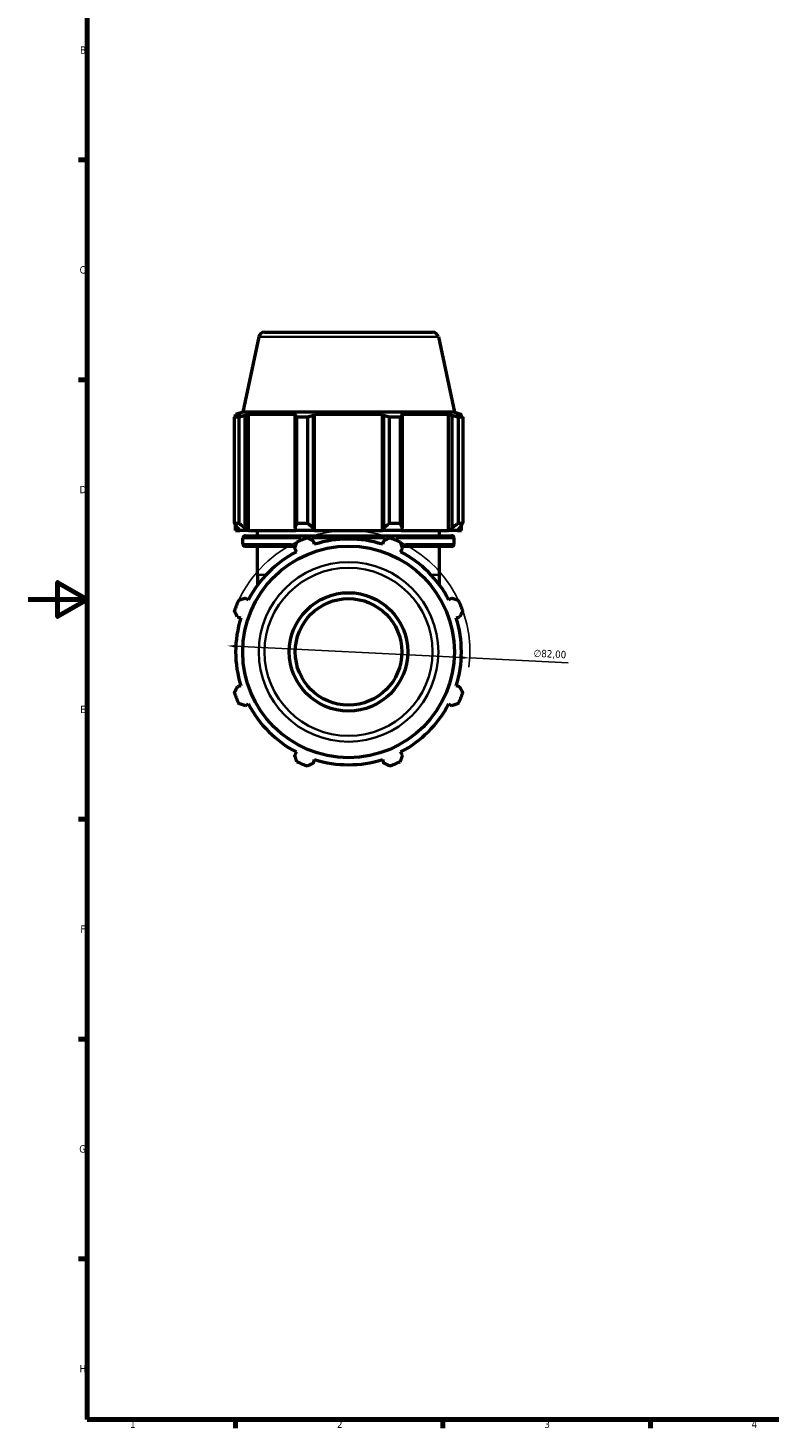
# Model space of a CAD drawing. Header units: millimetres. Extents: x 0 to 914, y 0 to 980.
# Tile 1 of 6: x 0 to 251, y 17 to 490. Entities that reach past the tile are written whole.
import ezdxf

# ---------------------------------------------------------------- set-up
doc = ezdxf.new("R2010")
doc.units = ezdxf.units.MM
for name, color, linetype, lineweight in [('Border (ISO)', 7, 'Continuous', 70), ('Dimension (ISO)', 7, 'Continuous', 25), ('Visible (ISO)', 7, 'Continuous', 50), ('Visible Narrow (ISO)', 7, 'Continuous', 35)]:
    doc.layers.add(name, color=color, linetype=linetype, lineweight=lineweight)
doc.styles.add('Note Text (ISO)', font='tahoma.ttf')
doc.dimstyles.new('Default (ISO)', dxfattribs={"dimtxt": 2.5, "dimasz": 2.5, "dimexe": 3.175, "dimexo": 0, "dimgap": 0.762, "dimtad": 1, "dimrnd": 1e-08, "dimzin": 0, "dimtxsty": 'Note Text (ISO)', "dimcen": 0.09, "dimdle": 10, "dimclrd": 256, "dimclre": 256, "dimclrt": 232, "dimazin": 0, "dimtfac": 1.40208, "dimtmove": 0, "dimatfit": 3, "dimfxl": 1, "dimtolj": 1, "dimtzin": 0, "dimlwd": -1, "dimlwe": -1, "dimarcsym": 0})

# ---------------------------------------------------------------- blocks, each defined once
blk = doc.blocks.new('Borders Default Border')
at = {"layer": 'Border (ISO)'}
for p, q in [((20, 445.5), (17.1, 445.5)), ((20, 371.25), (17.1, 371.25)), ((20, 222.75), (17.1, 222.75)), ((20, 148.5), (17.1, 148.5)), ((20, 74.25), (17.1, 74.25)), ((70.08, 20), (70.08, 17.1)), ((140.17, 20), (140.17, 17.1)), ((210.25, 20), (210.25, 17.1))]:
    blk.add_line(p, q, dxfattribs=at)
at = {"layer": 'Border (ISO)', "flags": 128}
for points in [[(20, 20), (20, 574), (821, 574), (821, 20), (20, 20)], [(0, 297), (20, 297), (10, 302.77), (10, 291.23), (20, 297)]]:
    blk.add_lwpolyline(points, dxfattribs=at)
at = {"layer": 'Border (ISO)', "color": 232, "true_color": 0xca0064, "char_height": 2.5, "attachment_point": 7, "style": 'Note Text (ISO)'}
for s, insert in [('B', (17.59, 481.37)), ('C', (17.43, 407.08)), ('D', (17.43, 332.88)), ('E', (17.64, 258.63)), ('F', (17.7, 184.38)), ('G', (17.31, 110.08)), ('H', (17.44, 35.88)), ('1', (34.48, 17.1)), ('2', (104.37, 17.1)), ('3', (174.43, 17.05)), ('4', (244.42, 17.1))]:
    blk.add_mtext(s, dxfattribs=dict(at, insert=insert))
blk = doc.blocks.new('*D10')
at = {"layer": 'Defpoints', "color": 0, "transparency": 16777216}
for p in [(67.33, 281.35), (149.23, 277.26)]:
    blk.add_point(p, dxfattribs=at)
at = {"layer": 'Dimension (ISO)', "transparency": 16777216}
for p, q in [((69.83, 281.23), (146.73, 277.38)), ((149.23, 277.26), (182.43, 275.6))]:
    blk.add_line(p, q, dxfattribs=at)
blk.add_arc((108.28, 279.31), 41, 352.7014, 154.792, dxfattribs=at)
for points in [[(69.85, 281.64), (69.81, 280.81), (67.33, 281.35)], [(146.75, 277.8), (146.71, 276.97), (149.23, 277.26)]]:
    blk.add_solid(points, dxfattribs=at)
at = {"layer": 'Dimension (ISO)', "color": 232, "true_color": 0xca0064, "transparency": 16777216, "insert": (170.89, 280.16), "char_height": 2.5, "attachment_point": 1, "rotation": 357.1383, "style": 'Note Text (ISO)'}
blk.add_mtext('\\A1;∅82,00', dxfattribs=at)

msp = doc.modelspace()

# ---------------------------------------------------------------- linework, layer by layer
at = {"layer": 'Visible (ISO)'}
for p, q in [((77.943, 385.722), (72.54, 360.306)), ((79.899, 387.306), (136.66, 387.306)), ((138.616, 385.722), (144.018, 360.306)), ((72.54, 360.306), (70.149, 359.529)), ((71.914, 359.529), (70.149, 359.529)), ((70.149, 358.829), (70.149, 359.529)), ((71.914, 359.529), (70.741, 359.129)), ((144.018, 360.306), (72.54, 360.306)), ((73.367, 359.129), (74.458, 359.529)), ((90.673, 359.529), (74.458, 359.529)), ((74.458, 320.346), (74.458, 359.529)), ((90.673, 359.529), (90.105, 359.129)), ((96.444, 359.129), (96.813, 359.529)), ((119.745, 359.529), (96.813, 359.529)), ((96.813, 320.346), (96.813, 359.529)), ((119.745, 359.529), (120.115, 359.129)), ((119.745, 320.346), (119.745, 359.529)), ((126.454, 359.129), (125.886, 359.529)), ((142.101, 359.529), (125.886, 359.529)), ((142.101, 359.529), (143.192, 359.129)), ((142.101, 320.346), (142.101, 359.529)), ((144.018, 360.306), (146.409, 359.529)), ((145.818, 359.129), (144.645, 359.529)), ((146.409, 359.529), (144.645, 359.529)), ((146.409, 358.829), (146.409, 359.529)), ((69.701, 322.806), (69.701, 358.597)), ((71.184, 358.597), (69.701, 358.597)), ((71.184, 358.597), (71.184, 322.806)), ((73.367, 321.166), (73.367, 359.129)), ((90.105, 359.129), (90.105, 321.166)), ((90.817, 322.806), (90.817, 358.597)), ((94.397, 358.597), (90.817, 358.597)), ((94.397, 358.597), (94.397, 322.806)), ((96.444, 321.166), (96.444, 359.129)), ((120.115, 359.129), (120.115, 321.166)), ((122.162, 322.806), (122.162, 358.597)), ((125.742, 358.597), (122.162, 358.597)), ((125.742, 358.597), (125.742, 322.806)), ((126.454, 321.166), (126.454, 359.129)), ((143.192, 359.129), (143.192, 321.166)), ((145.375, 322.806), (145.375, 358.597)), ((146.857, 358.597), (145.375, 358.597)), ((146.857, 358.597), (146.857, 322.806)), ((69.701, 322.806), (71.184, 322.806)), ((70.149, 320.346), (70.149, 322.091)), ((90.817, 322.806), (94.397, 322.806)), ((122.162, 322.806), (125.742, 322.806)), ((145.375, 322.806), (146.857, 322.806)), ((146.409, 320.346), (146.409, 322.091)), ((70.149, 320.346), (71.523, 320.346)), ((70.741, 321.166), (71.523, 320.346)), ((74.094, 320.346), (71.523, 320.346)), ((72.609, 315.746), (72.609, 317.746)), ((74.094, 320.346), (73.367, 321.166)), ((73.409, 318.546), (143.149, 318.546)), ((74.458, 320.346), (74.094, 320.346)), ((74.458, 320.346), (90.484, 320.346)), ((77.529, 318.546), (77.529, 320.346)), ((90.105, 321.166), (90.484, 320.346)), ((96.69, 320.346), (90.484, 320.346)), ((96.69, 320.346), (96.444, 321.166)), ((96.813, 320.346), (96.69, 320.346)), ((96.813, 320.346), (119.745, 320.346)), ((119.869, 320.346), (119.745, 320.346)), ((120.115, 321.166), (119.869, 320.346)), ((126.075, 320.346), (119.869, 320.346)), ((126.075, 320.346), (126.454, 321.166)), ((126.075, 320.346), (142.101, 320.346)), ((139.029, 318.546), (139.029, 320.346)), ((142.465, 320.346), (142.101, 320.346)), ((143.192, 321.166), (142.465, 320.346)), ((145.036, 320.346), (142.465, 320.346)), ((143.949, 315.746), (143.949, 317.746)), ((145.036, 320.346), (145.818, 321.166)), ((145.036, 320.346), (146.409, 320.346)), ((90.342, 314.946), (73.409, 314.946)), ((77.529, 305.306), (77.529, 314.946)), ((90.105, 314.219), (90.673, 313.128)), ((96.813, 315.671), (96.444, 316.844)), ((120.115, 316.844), (119.745, 315.671)), ((125.886, 313.128), (126.454, 314.219)), ((143.149, 314.946), (126.216, 314.946)), ((139.029, 305.306), (139.029, 314.946)), ((77.529, 305.306), (77.529, 301.852)), ((139.029, 301.852), (139.029, 305.306)), ((74.458, 296.912), (73.367, 297.48)), ((143.192, 297.48), (142.101, 296.912)), ((70.741, 291.142), (71.914, 290.772)), ((144.645, 290.772), (145.818, 291.142)), ((71.914, 267.84), (70.741, 267.47)), ((145.818, 267.47), (144.645, 267.84)), ((73.367, 261.132), (74.458, 261.7)), ((142.101, 261.7), (143.192, 261.132)), ((90.673, 245.484), (90.105, 244.393)), ((96.444, 241.768), (96.813, 242.941)), ((119.745, 242.941), (120.115, 241.768)), ((126.454, 244.393), (125.886, 245.484))]:
    msp.add_line(p, q, dxfattribs=at)
for radius in [35.739, 20, 18]:
    msp.add_circle((108.279, 279.306), radius, dxfattribs=at)
for centre, radius, start, end in [((79.899, 385.306), 2, 90, 168), ((136.66, 385.306), 2, 12, 90), ((73.409, 317.746), 0.8, 90, 180), ((108.279, 279.306), 41, 109.79198, 115.20802), ((108.279, 279.306), 38.13, 72.5, 107.5), ((108.279, 279.306), 41, 64.79198, 70.20802), ((143.149, 317.746), 0.8, 0, 90), ((73.409, 315.746), 0.8, 180, 270), ((108.279, 279.306), 38.13, 117.5, 152.5), ((108.279, 279.306), 38.13, 27.5, 62.5), ((143.149, 315.746), 0.8, 270, 0), ((108.279, 279.306), 41, 154.79198, 160.20802), ((108.279, 279.306), 41, 19.79198, 25.20802), ((108.279, 279.306), 38.13, 162.5, 197.5), ((108.279, 279.306), 38.13, 342.5, 17.5), ((108.279, 279.306), 41, 199.79198, 205.20802), ((108.279, 279.306), 41, 334.79198, 340.20802), ((108.279, 279.306), 38.13, 207.5, 242.5), ((108.279, 279.306), 38.13, 297.5, 332.5), ((108.279, 279.306), 41, 244.79198, 250.20802), ((108.279, 279.306), 38.13, 252.5, 287.5), ((108.279, 279.306), 41, 289.79198, 295.20802)]:
    msp.add_arc(centre, radius, start, end, dxfattribs=at)
for points, weights in [([(69.701, 358.597), (70.232, 358.874), (70.741, 359.129)], [1, 1.00145338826, 1.00209018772]), ([(73.367, 359.129), (72.298, 358.874), (71.184, 358.597)], [1.00209018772, 1.00145338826, 1]), ([(90.817, 358.597), (90.454, 358.874), (90.105, 359.129)], [1, 1.00145338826, 1.00209018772]), ([(96.444, 359.129), (95.441, 358.874), (94.397, 358.597)], [1.00209018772, 1.00145338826, 1]), ([(122.162, 358.597), (121.118, 358.874), (120.115, 359.129)], [1, 1.00145338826, 1.00209018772]), ([(126.454, 359.129), (126.105, 358.874), (125.742, 358.597)], [1.00209018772, 1.00145338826, 1]), ([(145.375, 358.597), (144.261, 358.874), (143.192, 359.129)], [1, 1.00145338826, 1.00209018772]), ([(145.818, 359.129), (146.327, 358.874), (146.857, 358.597)], [1.00209018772, 1.00145338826, 1]), ([(69.701, 322.806), (70.232, 321.953), (70.741, 321.166)], [1.0162705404, 1.01155705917, 1.00604350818]), ([(73.367, 321.166), (72.298, 321.953), (71.184, 322.806)], [1.00604350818, 1.01155705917, 1.0162705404]), ([(90.817, 322.806), (90.454, 321.953), (90.105, 321.166)], [1.0162705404, 1.01155705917, 1.00604350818]), ([(96.444, 321.166), (95.441, 321.953), (94.397, 322.806)], [1.00604350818, 1.01155705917, 1.0162705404]), ([(122.162, 322.806), (121.118, 321.953), (120.115, 321.166)], [1.0162705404, 1.01155705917, 1.00604350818]), ([(126.454, 321.166), (126.105, 321.953), (125.742, 322.806)], [1.00604350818, 1.01155705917, 1.0162705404]), ([(145.375, 322.806), (144.261, 321.953), (143.192, 321.166)], [1.0162705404, 1.01155705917, 1.00604350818]), ([(145.818, 321.166), (146.327, 321.953), (146.857, 322.806)], [1.00604350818, 1.01155705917, 1.0162705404]), ([(94.397, 317.884), (95.441, 317.354), (96.444, 316.844)], [1, 1.00145338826, 1.00209018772]), ([(120.115, 316.844), (121.118, 317.354), (122.162, 317.884)], [1.00209018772, 1.00145338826, 1]), ([(90.105, 314.219), (90.454, 315.288), (90.817, 316.401)], [1.00209018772, 1.00145338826, 1]), ([(125.742, 316.401), (126.105, 315.288), (126.454, 314.219)], [1, 1.00145338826, 1.00209018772]), ([(71.184, 296.768), (72.298, 297.132), (73.367, 297.48)], [1, 1.00145338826, 1.00209018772]), ([(143.192, 297.48), (144.261, 297.132), (145.375, 296.768)], [1.00209018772, 1.00145338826, 1]), ([(70.741, 291.142), (70.232, 292.144), (69.701, 293.189)], [1.00209018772, 1.00145338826, 1]), ([(146.857, 293.189), (146.327, 292.144), (145.818, 291.142)], [1, 1.00145338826, 1.00209018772]), ([(69.701, 265.423), (70.232, 266.468), (70.741, 267.47)], [1, 1.00145338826, 1.00209018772]), ([(145.818, 267.47), (146.327, 266.468), (146.857, 265.423)], [1.00209018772, 1.00145338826, 1]), ([(73.367, 261.132), (72.298, 261.48), (71.184, 261.844)], [1.00209018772, 1.00145338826, 1]), ([(145.375, 261.844), (144.261, 261.48), (143.192, 261.132)], [1, 1.00145338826, 1.00209018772]), ([(90.817, 242.211), (90.454, 243.324), (90.105, 244.393)], [1, 1.00145338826, 1.00209018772]), ([(96.444, 241.768), (95.441, 241.258), (94.397, 240.728)], [1.00209018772, 1.00145338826, 1]), ([(122.162, 240.728), (121.118, 241.258), (120.115, 241.768)], [1, 1.00145338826, 1.00209018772]), ([(126.454, 244.393), (126.105, 243.324), (125.742, 242.211)], [1.00209018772, 1.00145338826, 1])]:
    msp.add_rational_spline(points, weights, degree=2, dxfattribs=at)
at = {"layer": 'Visible Narrow (ISO)'}
for p, q in [((138.243, 385.722), (78.316, 385.722)), ((92.148, 317.746), (72.669, 317.746)), ((120.59, 317.746), (95.969, 317.746)), ((143.889, 317.746), (124.411, 317.746)), ((72.659, 315.746), (88.998, 315.746)), ((96.803, 315.746), (97.04, 315.746)), ((119.519, 315.746), (119.756, 315.746)), ((127.56, 315.746), (143.9, 315.746)), ((80.114, 305.306), (77.537, 305.306)), ((139.022, 305.306), (136.445, 305.306))]:
    msp.add_line(p, q, dxfattribs=at)
for radius in [30.337, 28.38]:
    msp.add_circle((108.279, 279.306), radius, dxfattribs=at)

# ---------------------------------------------------------------- block references
msp.add_blockref('Borders Default Border', (0, 0))

# ---------------------------------------------------------------- dimensions: what is measured, and where the dimension line sits
at = {"layer": 'Dimension (ISO)'}
dim = msp.add_diameter_dim_2p(p1=(67.331, 281.353), p2=(149.228, 277.259), dimstyle='Default (ISO)', override={"dimdec": 2, "dimlfac": 1, "dimtp": 0, "dimtm": 0, "dimtdec": 2, "dimatfit": 2}, dxfattribs=at)
dim.commit()
dim.dimension.update_dxf_attribs({"geometry": '*D10', "text_midpoint": (176.178, 275.912), "dimtype": 163})

doc.saveas('drawing.dxf')
